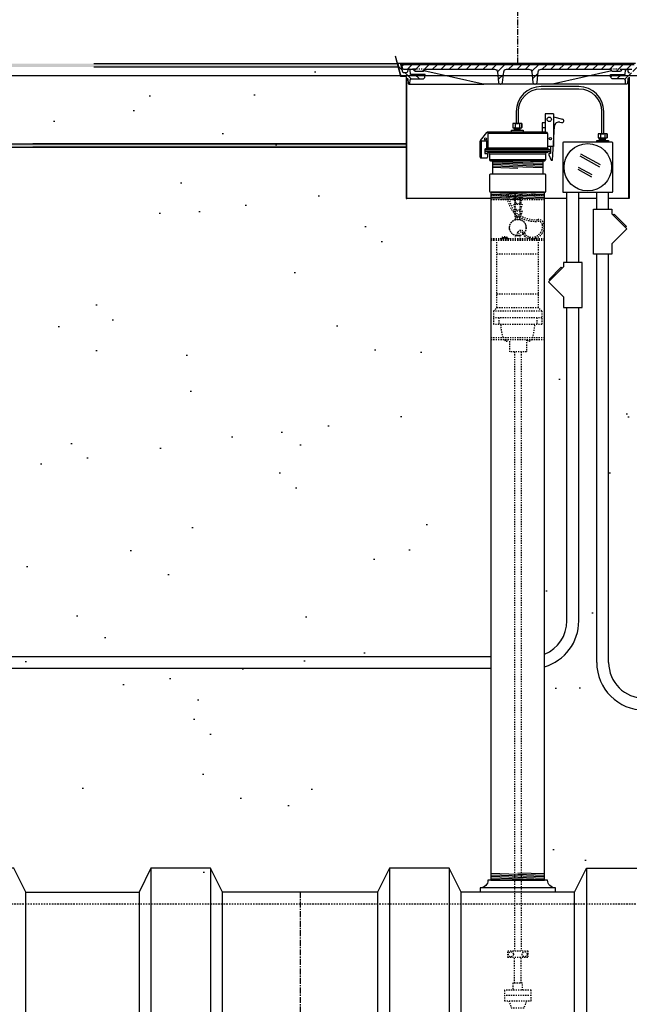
# Model space of a CAD drawing. Extents: x 1081 to 2220, y 0 to 2796.
# Tile 32 of 161: x 1676 to 1727, y 342 to 425. Entities that reach past the tile are written whole.
import ezdxf

# ---------------------------------------------------------------- set-up
doc = ezdxf.new("R2010")
doc.units = 0
doc.header["$MEASUREMENT"] = 0
doc.header["$PDSIZE"] = 1
for name, pattern in [('CENTER1', [0.6625, 0.5, -0.075, 0.0125, -0.075]), ('HIDDEN3', [0.1875, 0.125, -0.0625]), ('HIDDEN5', [0.05, 0.025, -0.025])]:
    doc.linetypes.add(name, pattern=pattern)
doc.layers.get('DEFPOINTS').update_dxf_attribs({"linetype": 'CONTINUOUS'})
for name, color, linetype in [('CENTERLINE', 3, 'CENTER1'), ('CONCRETE-HATCH', 2, 'CONTINUOUS'), ('CONDUIT', 2, 'CONTINUOUS'), ('DIM', 3, 'CONTINUOUS'), ('FACE-SEAL-ADAPTOR', 3, 'CONTINUOUS'), ('FREEZE-LINES', 8, 'CONTINUOUS'), ('GALV-4-PIPE', 4, 'CONTINUOUS'), ('J-BOX', 2, 'CONTINUOUS'), ('PEAGRAVEL-HATCH', 3, 'CONTINUOUS'), ('PROBE', 2, 'CONTINUOUS'), ('TANK-BUNG-OPENING-4', 3, 'CONTINUOUS'), ('TANK-MANHOLE-18', 2, 'CONTINUOUS'), ('TANK-MANHOLE-COVER-18', 2, 'CONTINUOUS'), ('TANK-MANHOLE-COVER-HATCH-18', 7, 'CONTINUOUS'), ('TANK-MANHOLE-HATCH-18', 7, 'CONTINUOUS'), ('TANK-SLAB', 6, 'CONTINUOUS'), ('TANK-UST', 5, 'CONTINUOUS'), ('TANK-UST-RIB', 7, 'CONTINUOUS'), ('TLM-CAP', 3, 'CONTINUOUS')]:
    doc.layers.add(name, color=color, linetype=linetype)
doc.styles.add('SIMPLEX', font='simplex')
doc.dimstyles.new('DIM64', dxfattribs={"dimscale": 64, "dimtxt": 0.09375, "dimasz": 0.09375, "dimexe": 0.0625, "dimexo": 0.0625, "dimgap": 0.046875, "dimtad": 1, "dimdec": 4, "dimzin": 3, "dimdsep": 46, "dimlunit": 4, "dimtxsty": 'SIMPLEX', "dimcen": 0, "dimclrd": 256, "dimclre": 256, "dimclrt": 256, "dimadec": 0, "dimazin": 0, "dimtfac": 1, "dimtdec": 4, "dimtmove": 0, "dimatfit": 3, "dimfxl": 1, "dimfrac": 2, "dimtolj": 1, "dimtzin": 0, "dimarcsym": 0})
pattern_1 = [(45, (16.50624, -564.00736), (-0.35355339, 0.35355339), [])]

# ---------------------------------------------------------------- blocks, each defined once
blk = doc.blocks.new('*D23')
at = {"layer": 'DEFPOINTS', "color": 0, "transparency": 16777216}
for p in [(1389.622, 410.007), (1911.122, 410.007), (1911.122, 136.516)]:
    blk.add_point(p, dxfattribs=at)
at = {"layer": 'DIM', "lineweight": -2, "transparency": 16777216}
for p, q in [((1389.622, 406.007), (1389.622, 132.516)), ((1911.122, 406.007), (1911.122, 132.516)), ((1395.622, 136.516), (1905.122, 136.516))]:
    blk.add_line(p, q, dxfattribs=at)
at = {"layer": 'DIM', "transparency": 16777216}
for points in [[(1395.622, 137.516), (1395.622, 135.516), (1389.622, 136.516)], [(1905.122, 137.516), (1905.122, 135.516), (1911.122, 136.516)]]:
    blk.add_solid(points, dxfattribs=at)
at = {"layer": 'DIM', "transparency": 16777216, "insert": (1650.372, 144.087), "char_height": 6, "attachment_point": 5, "style": 'SIMPLEX'}
blk.add_mtext('\\A1;43\'-5 1/2" (F.V. TANK SLAB)', dxfattribs=at)

msp = doc.modelspace()

# ---------------------------------------------------------------- hatches: boundary and pattern name
at = {"layer": 'CONCRETE-HATCH'}
h = msp.add_hatch(dxfattribs=at)
h.set_pattern_fill('AR-CONC', color=256, scale=2.67, style=0)
h.set_pattern_definition([(50, (1591.976, 414.289), (19.1508, -1.6755), [2.0025, -22.0275]), (355, (1591.976, 414.289), (-3.7047, 20.0835), [1.602, -17.622]), (100.451, (1593.572, 414.149), (15.4462, 18.408), [1.702, -18.7205]), (46.184, (1591.976, 419.629), (28.4953, -4.4194), [3.004, -33.041]), (96.636, (1594.35, 419.26), (24.9555, 26.009), [2.553, -28.081]), (351.184, (1591.976, 419.63), (24.9555, 26.009), [2.403, -26.433]), (21, (1594.646, 418.294), (15.9374, -10.75), [2.0025, -22.0275]), (326, (1594.646, 418.294), (6.4965, 19.3615), [1.602, -17.622]), (71.451, (1595.974, 417.398), (22.434, 8.6116), [1.702, -18.7205]), (37.5, (1591.976, 414.2886), (0.32467, 8.88827), [0, -17.4084, 0, -17.889, 0, -17.68875]), (7.5, (1591.976, 414.289), (7.02396, 10.5308), [0, -10.1994, 0, -17.0079, 0, -6.74175]), (327.5, (1586.022, 414.2886), (14.25306, -0.6022), [0, -6.675, 0, -20.826, 0, -27.6345]), (317.5, (1583.352, 414.289), (15.5711, 2.6728), [0, -8.6775, 0, -13.8306, 0, -19.6245])])
h.paths.add_polyline_path([(1679.00145, 418.79096), (1678.28602, 419.6672), (1678.28602, 421.21902), (1682.2293, 420.72611), (1708.10232, 420.72611), (1708.31025, 419.94932), (1708.69614, 419.94932), (1708.74097, 419.92254), (1708.76748, 419.87263), (1708.76748, 414.28861), (1677.49351, 414.28861), (1677.49351, 415.964), (1679.00145, 415.964)])
at = {"layer": 'PEAGRAVEL-HATCH'}
h = msp.add_hatch(dxfattribs=at)
h.set_pattern_fill('AR-SAND', color=256, scale=7.5, style=0)
h.set_pattern_definition([(37.5, (-80.923, -562.65), (-0.47245, 14.45118), [0, -11.4, 0, -12.75, 0, -12.1875]), (7.5, (-80.923, -562.65), (13.27333, 21.1661), [0, -6.15, 0, -10.275, 0, -3.9375]), (327.5, (-90.148, -562.65), (23.356064, 0.04244), [0, -3.75, 0, -13.5, 0, -17.625]), (317.5, (-90.148, -562.65), (22.54595, 6.58257), [0, -1.875, 0, -8.85, 0, -10.125])])
h.paths.add_polyline_path([(1683.66686, 407.59823), (1684.03582, 408.23015), (1685.05318, 408.73842), (1686.40961, 409.14501), (1687.05387, 412.03764), (1687.05387, 415.50349), (1703.69071, 415.50349), (1703.69071, 414.23971), (1703.70523, 411.19237), (1703.75378, 411.19237), (1710.79505, 411.19237), (1710.79505, 372.75456), (1683.66686, 372.75456)])
edge = h.paths.add_edge_path()
edge.add_line((1650.92654, 403.66087), (1650.08623, 406.02465))
edge.add_line((1650.08623, 406.02465), (1651.03581, 407.65102))
edge.add_line((1651.03581, 407.65102), (1652.05317, 408.15928))
edge.add_line((1652.05317, 408.15928), (1653.4096, 408.56588))
edge.add_line((1653.4096, 408.56588), (1654.05386, 411.4585))
edge.add_line((1654.05386, 411.4585), (1656.0681, 414.28861))
edge.add_line((1656.0681, 414.28861), (1673.03625, 415.50349))
edge.add_line((1673.03625, 415.50349), (1673.03625, 412.02272))
edge.add_line((1673.03625, 412.02272), (1674.06566, 408.43348))
edge.add_line((1674.06566, 408.43348), (1674.87956, 406.63767))
edge.add_line((1674.87956, 406.63767), (1677.42945, 404.26909))
edge.add_line((1677.42945, 404.26909), (1677.42945, 404.06601))
edge.add_line((1677.42945, 404.06601), (1677.24195, 404.03476))
edge.add_line((1677.24195, 404.03476), (1677.24195, 403.52131))
edge.add_line((1677.24195, 403.52131), (1677.42945, 403.49006))
edge.add_line((1677.42945, 403.49006), (1677.42945, 402.38406))
edge.add_arc((1677.55445, 402.38406), 0.125, 180, 270)
edge.add_line((1677.55445, 402.25906), (1682.525, 402.25906))
edge.add_arc((1682.525, 402.38406), 0.125, 270, 360)
edge.add_line((1682.65, 402.38406), (1682.65, 403.49006))
edge.add_line((1682.65, 403.49006), (1682.8375, 403.52131))
edge.add_line((1682.8375, 403.52131), (1682.8375, 404.03476))
edge.add_line((1682.8375, 404.03476), (1682.65, 404.06601))
edge.add_line((1682.65, 404.06601), (1682.65, 404.36891))
edge.add_line((1682.65, 404.36891), (1683.08624, 406.60379))
edge.add_line((1683.08624, 406.60379), (1683.66686, 407.59823))
edge.add_line((1683.66686, 407.59823), (1683.66686, 353.01205))
edge.add_line((1683.66686, 353.01205), (1683.33063, 353.01205))
edge.add_line((1683.33063, 353.01205), (1683.33063, 353.36285))
edge.add_arc((1683.33063, 354.01205), 0.6492, 180, 270, ccw=False)
edge.add_line((1682.68142, 354.01205), (1680.04959, 354.01205))
edge.add_line((1680.04959, 354.01205), (1682.39345, 354.091))
edge.add_line((1682.39345, 354.091), (1682.39345, 354.34114))
edge.add_line((1682.39345, 354.34114), (1677.69666, 354.18294))
edge.add_line((1677.69666, 354.18294), (1677.69666, 354.01205))
edge.add_line((1677.69666, 354.01205), (1677.43142, 354.01205))
edge.add_arc((1676.78222, 354.01205), 0.6492, 270, 360, ccw=False)
edge.add_line((1676.78222, 353.36285), (1676.78222, 353.01205))
edge.add_line((1676.78222, 353.01205), (1675.29505, 353.01205))
edge.add_line((1675.29505, 353.01205), (1674.29505, 355.01205))
edge.add_line((1674.29505, 355.01205), (1669.29505, 355.01205))
edge.add_line((1669.29505, 355.01205), (1668.29505, 353.01205))
edge.add_line((1668.29505, 353.01205), (1658.79505, 353.01205))
edge.add_line((1658.79505, 353.01205), (1657.79505, 355.01205))
edge.add_line((1657.79505, 355.01205), (1652.79505, 355.01205))
edge.add_line((1652.79505, 355.01205), (1651.79505, 353.01205))
edge.add_line((1651.79505, 353.01205), (1650.31898, 353.01205))
edge.add_line((1650.31898, 353.01205), (1650.31898, 353.36285))
edge.add_arc((1650.31898, 354.01205), 0.6492, 180, 270, ccw=False)
edge.add_line((1649.66978, 354.01205), (1649.24127, 354.01205))
edge.add_line((1649.24127, 354.01205), (1649.28314, 354.52262))
edge.add_arc((1649.40449, 354.55261), 0.125, 50.6218925, 193.8781476, ccw=False)
edge.add_arc((1649.52937, 354.73121), 0.0938, 240.9254097, 360)
edge.add_line((1649.62317, 354.73121), (1649.62317, 355.48111))
edge.add_line((1649.62317, 355.48111), (1649.98441, 360.57491))
edge.add_line((1649.98441, 360.57491), (1650.93131, 360.57509))
edge.add_line((1650.93131, 360.57509), (1650.92654, 403.66087))
edge = h.paths.add_edge_path()
edge.add_line((1683.66686, 371.75456), (1710.79505, 371.75456))
edge.add_line((1710.79505, 371.75456), (1710.79505, 354.01205))
edge.add_line((1710.79505, 354.01205), (1710.54505, 354.01205))
edge.add_arc((1709.89585, 354.01205), 0.6492, 270, 360, ccw=False)
edge.add_line((1709.89585, 353.36285), (1709.89585, 353.01205))
edge.add_line((1709.89585, 353.01205), (1708.29505, 353.01205))
edge.add_line((1708.29505, 353.01205), (1707.29505, 355.01205))
edge.add_line((1707.29505, 355.01205), (1702.29505, 355.01205))
edge.add_line((1702.29505, 355.01205), (1701.29505, 353.01205))
edge.add_line((1701.29505, 353.01205), (1691.79505, 353.01205))
edge.add_line((1691.79505, 353.01205), (1690.79505, 355.01205))
edge.add_line((1690.79505, 355.01205), (1685.79505, 355.01205))
edge.add_line((1685.79505, 355.01205), (1684.79505, 353.01205))
edge.add_line((1684.79505, 353.01205), (1683.66686, 353.01205))
edge.add_line((1683.66686, 353.01205), (1683.66686, 371.75456))
h = msp.add_hatch(dxfattribs=at)
h.set_pattern_fill('AR-SAND', color=256, scale=7.5, style=0)
h.set_pattern_definition([(37.5, (1546.412, 405.976), (-0.47245, 14.4512), [0, -11.4, 0, -12.75, 0, -12.1875]), (7.5, (1546.412, 405.976), (13.2733, 21.1661), [0, -6.15, 0, -10.275, 0, -3.9375]), (327.5, (1537.187, 405.976), (23.3561, 0.04244), [0, -3.75, 0, -13.5, 0, -17.625]), (317.5, (1537.187, 405.976), (22.546, 6.5826), [0, -1.875, 0, -8.85, 0, -10.125])])
h.paths.add_polyline_path([(1727.47273, 414.00736), (1754.33113, 414.00736), (1753.53557, 405.97611), (1726.09027, 405.97611), (1727.27307, 407.1589), (1727.15522, 407.27676), (1727.23379, 407.35533), (1726.21238, 408.37674), (1726.13381, 408.29817), (1726.01595, 408.41602), (1726.01595, 408.79076), (1725.73815, 408.79076), (1725.73815, 409.69624), (1727.42557, 409.69624), (1727.47273, 409.69624)])
h = msp.add_hatch(dxfattribs=at)
h.set_pattern_fill('AR-SAND', color=256, scale=7.5, style=0)
h.set_pattern_definition([(37.5, (1546.572, 351.516), (-0.47245, 14.4512), [0, -11.4, 0, -12.75, 0, -12.1875]), (7.5, (1546.572, 351.516), (13.2733, 21.1661), [0, -6.15, 0, -10.275, 0, -3.9375]), (327.5, (1537.347, 351.516), (23.35606, 0.04244), [0, -3.75, 0, -13.5, 0, -17.625]), (317.5, (1537.347, 351.516), (22.546, 6.5826), [0, -1.875, 0, -8.85, 0, -10.125])])
h.paths.add_polyline_path([(1720.37181, 370.42256, 0.33231803), (1723.23778, 374.25844), (1723.23778, 400.55842), (1723.51558, 400.55842), (1723.51558, 404.33631), (1723.23778, 404.33631), (1723.23778, 409.69624), (1724.73815, 409.69624), (1724.73815, 408.79076), (1724.46035, 408.79076), (1724.46035, 405.01287), (1724.73815, 405.01287), (1724.73815, 370.77884, 0.41421356), (1728.73815, 366.77884), (1751.91192, 366.77884), (1751.91192, 366.38165), (1752.09754, 366.38165), (1752.09754, 366.42769), (1752.65442, 366.42769), (1752.65442, 366.38165), (1753.16506, 366.34595), (1753.16506, 365.93306), (1753.28881, 365.93306), (1753.28881, 365.03587), (1753.90756, 365.03587), (1753.90756, 359.01592, -0.41421356), (1754.15756, 358.76592), (1754.15756, 357.76592), (1753.28835, 357.76592), (1753.05183, 357.76592), (1753.78836, 356.45069), (1753.78836, 356.05233, 0.41421356), (1754.03836, 355.80233), (1754.17181, 355.80233), (1754.17181, 351.51592), (1746.37181, 351.51592), (1745.37181, 353.51592), (1740.37181, 353.51592), (1739.37181, 351.51592), (1729.87181, 351.51592), (1728.87181, 353.51592), (1723.87181, 353.51592), (1722.87181, 351.51592), (1721.27101, 351.51592), (1721.27101, 351.86672, -0.41421356), (1720.62181, 352.51592), (1720.37181, 352.51592)])
h = msp.add_hatch(dxfattribs=at)
h.set_pattern_fill('AR-SAND', color=256, scale=7.5, style=0)
h.set_pattern_definition([(37.5, (1579.457, 397.031), (-0.47245, 14.4512), [0, -11.4, 0, -12.75, 0, -12.1875]), (7.5, (1579.457, 397.031), (13.2733, 21.166), [0, -6.15, 0, -10.275, 0, -3.9375]), (327.5, (1570.232, 397.031), (23.3561, 0.0424), [0, -3.75, 0, -13.5, 0, -17.625]), (317.5, (1570.232, 397.03), (22.546, 6.5826), [0, -1.875, 0, -8.85, 0, -10.125])])
h.paths.add_polyline_path([(1720.37181, 409.69624), (1722.23778, 409.69624), (1722.23778, 404.33631), (1721.95998, 404.33631), (1721.95998, 403.96157), (1721.84213, 403.84371), (1721.76356, 403.92228), (1720.74215, 402.90087), (1720.82072, 402.8223), (1720.70286, 402.70445), (1721.95998, 401.44733), (1721.95998, 400.55842), (1722.23778, 400.55842), (1722.23778, 374.25844, -0.30472654), (1720.37181, 371.48103)])
h = msp.add_hatch(dxfattribs=at)
h.set_pattern_fill('AR-SAND', color=256, scale=7.5, style=0)
h.set_pattern_definition([(37.5, (1541.129, 401.873), (-0.47245, 14.4512), [0, -11.4, 0, -12.75, 0, -12.1875]), (7.5, (1541.13, 401.873), (13.2733, 21.1661), [0, -6.15, 0, -10.275, 0, -3.9375]), (327.5, (1531.904, 401.873), (23.35606, 0.04244), [0, -3.75, 0, -13.5, 0, -17.625]), (317.5, (1531.904, 401.873), (22.546, 6.5826), [0, -1.875, 0, -8.85, 0, -10.125])])
h.paths.add_polyline_path([(1725.73815, 405.01287), (1726.01595, 405.01287), (1726.01595, 405.90179), (1726.09027, 405.97611), (1753.53557, 405.97611), (1753.72405, 405.97611), (1759.61431, 405.97611), (1759.61286, 401.87276), (1725.73815, 401.87276)])
h = msp.add_hatch(dxfattribs=at)
h.set_pattern_fill('AR-SAND', color=256, scale=7.5, style=0)
h.set_pattern_definition([(37.5, (1541.131, 381.764), (-0.47245, 14.4512), [0, -11.4, 0, -12.75, 0, -12.1875]), (7.5, (1541.13, 381.764), (13.2733, 21.1661), [0, -6.15, 0, -10.275, 0, -3.9375]), (327.5, (1531.906, 381.764), (23.35606, 0.04244), [0, -3.75, 0, -13.5, 0, -17.625]), (317.5, (1531.906, 381.764), (22.546, 6.5826), [0, -1.875, 0, -8.85, 0, -10.125])])
h.paths.add_polyline_path([(1725.73815, 401.87276), (1759.61286, 401.87276), (1759.61121, 397.18922, 0.00822165), (1755.40145, 395.34672, 0.33671624), (1754.15756, 393.70905), (1754.15756, 381.7636), (1725.73815, 381.7636)])
h = msp.add_hatch(dxfattribs=at)
h.set_pattern_fill('AR-SAND', color=256, scale=7.5, style=0)
h.set_pattern_definition([(37.5, (1546.586, 367.779), (-0.47245, 14.4512), [0, -11.4, 0, -12.75, 0, -12.1875]), (7.5, (1546.586, 367.779), (13.2733, 21.1661), [0, -6.15, 0, -10.275, 0, -3.9375]), (327.5, (1537.361, 367.779), (23.3561, 0.04244), [0, -3.75, 0, -13.5, 0, -17.625]), (317.5, (1537.361, 367.779), (22.546, 6.5826), [0, -1.875, 0, -8.85, 0, -10.125])])
edge = h.paths.add_edge_path()
edge.add_line((1725.73815, 381.7636), (1753.03758, 381.7636))
edge.add_line((1753.03758, 381.7636), (1753.77411, 380.44837))
edge.add_line((1753.77411, 380.44837), (1753.77411, 380.05001))
edge.add_arc((1754.02411, 380.05001), 0.25, 540, 630)
edge.add_line((1754.02411, 379.80001), (1754.15756, 379.80001))
edge.add_line((1754.15756, 379.80001), (1754.15756, 378.2636))
edge.add_arc((1753.90756, 378.2636), 0.25, 270, 360, ccw=False)
edge.add_line((1753.90756, 378.0136), (1753.90756, 375.00775))
edge.add_line((1753.90756, 375.00775), (1753.28881, 375.00775))
edge.add_line((1753.28881, 375.00775), (1753.28881, 374.11056))
edge.add_line((1753.28881, 374.11056), (1753.16506, 374.11056))
edge.add_line((1753.16506, 374.11056), (1753.16506, 373.69767))
edge.add_line((1753.16506, 373.69767), (1752.65442, 373.66197))
edge.add_line((1752.65442, 373.66197), (1752.65442, 373.60009))
edge.add_line((1752.65442, 373.60009), (1752.59254, 373.60009))
edge.add_line((1752.59254, 373.60009), (1752.59254, 373.13978))
edge.add_line((1752.59254, 373.13978), (1752.09754, 373.13978))
edge.add_line((1752.09754, 373.13978), (1752.09754, 373.60009))
edge.add_line((1752.09754, 373.60009), (1752.03567, 373.60009))
edge.add_line((1752.03567, 373.60009), (1752.03567, 373.66197))
edge.add_line((1752.03567, 373.66197), (1751.91192, 373.66197))
edge.add_line((1751.91192, 373.66197), (1751.91192, 373.13978))
edge.add_line((1751.91192, 373.13978), (1740.48085, 373.13978))
edge.add_ellipse((1740.5212, 372.95228), major_axis=(0, 0.1875), ratio=0.47920074, start_angle=0, end_angle=180)
edge.add_ellipse((1740.5212, 372.57728), major_axis=(0, -0.1875), ratio=0.47920074, start_angle=180, end_angle=360)
edge.add_line((1740.5212, 372.38978), (1751.91192, 372.38978))
edge.add_line((1751.91192, 372.38978), (1751.91192, 371.86759))
edge.add_line((1751.91192, 371.86759), (1752.03567, 371.86759))
edge.add_line((1752.03567, 371.86759), (1752.03567, 371.92947))
edge.add_line((1752.03567, 371.92947), (1752.09754, 371.92947))
edge.add_line((1752.09754, 371.92947), (1752.09754, 371.91363))
edge.add_line((1752.09754, 371.91363), (1752.65442, 371.91363))
edge.add_line((1752.65442, 371.91363), (1752.65442, 371.86759))
edge.add_line((1752.65442, 371.86759), (1753.16506, 371.83188))
edge.add_line((1753.16506, 371.83188), (1753.16506, 371.419))
edge.add_line((1753.16506, 371.419), (1753.28881, 371.419))
edge.add_line((1753.28881, 371.419), (1753.28881, 370.52181))
edge.add_line((1753.28881, 370.52181), (1753.90756, 370.52181))
edge.add_line((1753.90756, 370.52181), (1753.90756, 369.52181))
edge.add_line((1753.90756, 369.52181), (1753.28881, 369.52181))
edge.add_line((1753.28881, 369.52181), (1753.28881, 368.62462))
edge.add_line((1753.28881, 368.62462), (1753.16506, 368.62462))
edge.add_line((1753.16506, 368.62462), (1753.16506, 368.21174))
edge.add_line((1753.16506, 368.21174), (1752.65442, 368.17603))
edge.add_line((1752.65442, 368.17603), (1752.65442, 368.11415))
edge.add_line((1752.65442, 368.11415), (1752.59254, 368.11415))
edge.add_line((1752.59254, 368.11415), (1752.59254, 367.77884))
edge.add_line((1752.59254, 367.77884), (1752.09754, 367.77884))
edge.add_line((1752.09754, 367.77884), (1752.09754, 368.11415))
edge.add_line((1752.09754, 368.11415), (1752.03567, 368.11415))
edge.add_line((1752.03567, 368.11415), (1752.03567, 368.17603))
edge.add_line((1752.03567, 368.17603), (1751.91192, 368.17603))
edge.add_line((1751.91192, 368.17603), (1751.91192, 367.77884))
edge.add_line((1751.91192, 367.77884), (1728.73815, 367.77884))
edge.add_arc((1728.73815, 370.77884), 3, 180, 270, ccw=False)
edge.add_line((1725.73815, 370.77884), (1725.73815, 381.7636))
h.paths.add_polyline_path([(1752.04804, 373.61593), (1752.64204, 373.61593), (1752.64204, 373.86343), (1752.59155, 373.86343, -0.35188447), (1752.57705, 373.87508, 0.80321759), (1752.11304, 373.87508, -0.57507133), (1752.09151, 373.86109, 0.53001081), (1752.04804, 373.83218)], flags=16)
h.paths.add_polyline_path([(1752.448, 373.82383, 1), (1752.24208, 373.82383, 1)], flags=0)
h.paths.add_polyline_path([(1752.11304, 368.38914, -0.57507133), (1752.09151, 368.37515, 0.53001081), (1752.04804, 368.34624), (1752.04804, 368.12999), (1752.64204, 368.12999), (1752.64204, 368.37749), (1752.59155, 368.37749, -0.35188447), (1752.57705, 368.38914, 0.80321759)], flags=16)
h.paths.add_polyline_path([(1752.448, 368.33789, 1), (1752.24208, 368.33789, 1)], flags=0)
at = {"layer": 'TANK-MANHOLE-COVER-HATCH-18', "linetype": 'Continuous'}
h = msp.add_hatch(dxfattribs=at)
h.set_pattern_fill('LINE', color=256, scale=4, angle=45, style=0)
h.set_pattern_definition(pattern_1)
h.paths.add_polyline_path([(1727.8812, 420.91443), (1727.87566, 420.85062), (1727.78374, 420.59877, -0.31505809), (1727.69567, 420.53716), (1726.94358, 420.53716, 0.20068244), (1726.87683, 420.50925), (1726.77729, 420.40834, -0.20068244), (1726.71055, 420.38042), (1726.37074, 420.38042), (1726.03094, 420.38042, -0.20067998), (1725.9642, 420.40834), (1725.86465, 420.50925, 0.20067998), (1725.79791, 420.53716), (1720.07924, 420.53716, 0.38336671), (1719.83065, 420.31372), (1719.73517, 419.42017, -0.38336671), (1719.5798, 419.28052), (1719.55298, 419.28052, -0.38336671), (1719.39761, 419.42017), (1719.30217, 420.31337, 0.38376912), (1719.05319, 420.53716), (1717.19043, 420.53716, 0.38581775), (1716.93988, 420.31159), (1716.84607, 419.42042, -0.38381878), (1716.69068, 419.28052), (1716.66241, 419.28052, -0.38381878), (1716.50702, 419.42042), (1716.41303, 420.31333, 0.38381878), (1716.1644, 420.53716), (1710.44433, 420.53716, 0.20067998), (1710.37759, 420.50925), (1710.27804, 420.40834, -0.20067998), (1710.2113, 420.38042), (1709.8715, 420.38042), (1709.53169, 420.38042, -0.20068244), (1709.46495, 420.40834), (1709.36541, 420.50925, 0.20068244), (1709.29867, 420.53716), (1708.54796, 420.53716, -0.31505687), (1708.45989, 420.59877), (1708.36797, 420.85062), (1708.36242, 420.91443), (1718.12112, 420.91443)])
at = {"layer": 'TANK-MANHOLE-HATCH-18', "linetype": 'Continuous'}
h = msp.add_hatch(dxfattribs=at)
h.set_pattern_fill('LINE', color=256, scale=4, angle=135, style=0)
h.set_pattern_definition([(135, (16.50624, -564.00736), (-0.35355339, -0.35355339), [])])
h.paths.add_polyline_path([(1708.89168, 420.35585), (1708.89783, 420.47781, -0.39953151), (1708.96025, 420.53716), (1709.03927, 420.53716, -0.39923087), (1709.10168, 420.47787), (1709.12112, 420.10025), (1710.34724, 420.10025), (1710.33612, 419.90008, -0.39805028), (1710.14891, 419.72298), (1709.22103, 419.72298, 0.39889443), (1709.0962, 419.60455), (1709.08226, 419.33974, -0.46914088), (1709.00521, 419.28226, -0.45806569), (1708.92832, 419.33747), (1708.89366, 419.72568, 0.38836603), (1708.83141, 419.78262), (1708.77853, 419.78262), (1708.77301, 419.88201, 0.40020821), (1708.67866, 419.97125), (1708.39823, 419.97125, -0.34818324), (1708.27646, 420.06802), (1708.05862, 421.00736), (1708.24171, 421.00736, -0.34699278), (1708.33208, 420.93605), (1708.48166, 420.29476, 0.34858266), (1708.57296, 420.22231), (1708.75123, 420.22231, 0.39953151)])
h = msp.add_hatch(dxfattribs=at)
h.set_pattern_fill('LINE', color=256, scale=4, angle=45, style=0)
h.set_pattern_definition(pattern_1)
h.paths.add_polyline_path([(1727.34997, 419.72568), (1727.31531, 419.33747, -0.45806569), (1727.23842, 419.28226, -0.46914088), (1727.16137, 419.33974), (1727.14743, 419.60455, 0.39889443), (1727.0226, 419.72298), (1726.09472, 419.72298, -0.39805028), (1725.90751, 419.90008), (1725.89639, 420.10025), (1727.12251, 420.10025), (1727.14194, 420.47787, -0.39923087), (1727.20436, 420.53716), (1727.28338, 420.53716, -0.39953151), (1727.3458, 420.47781), (1727.35195, 420.35585, 0.39953151), (1727.4924, 420.22231), (1727.67067, 420.22231, 0.34858266), (1727.76197, 420.29476), (1727.91154, 420.93605, -0.34699278), (1728.00192, 421.00736), (1728.18501, 421.00736), (1727.96717, 420.06802, -0.34818324), (1727.8454, 419.97125), (1727.56497, 419.97125, 0.40020821), (1727.47062, 419.88201), (1727.4651, 419.78262), (1727.41222, 419.78262, 0.38836603)])
at = {"layer": 'TANK-SLAB'}
for points in [[(1671.46816, 420.72611), (1671.46816, 421.00736), (1708.06486, 421.00736), (1708.13009, 420.72611)], [(1672.13063, 414.28861), (1708.782, 414.28861), (1708.782, 414.00736), (1672.13063, 414.00736)]]:
    msp.add_hatch(color=256, dxfattribs=at).paths.add_polyline_path(points)

# ---------------------------------------------------------------- linework, layer by layer
at = {"layer": 'CENTERLINE'}
for p, q in [((1718.12806, 421.00736), (1718.12806, 465.14738)), ((1699.87181, 351.51592), (1699.87181, 229.51592))]:
    msp.add_line(p, q, dxfattribs=at)
at = {"layer": 'CONDUIT'}
for p, q in [((1722.23778, 404.33631), (1722.23778, 410.21767)), ((1723.23778, 404.33631), (1723.23778, 410.21767)), ((1724.73815, 408.79076), (1724.73815, 410.21767)), ((1725.73815, 408.79076), (1725.73815, 410.21767)), ((1724.73815, 370.77884), (1724.73815, 405.01287)), ((1725.73815, 370.77884), (1725.73815, 405.01287)), ((1722.23778, 374.25844), (1722.23778, 400.55842)), ((1723.23778, 374.25844), (1723.23778, 400.55842)), ((1715.87181, 371.25844), (1667.47716, 371.25844)), ((1715.87181, 370.25844), (1667.4774, 370.25844))]:
    msp.add_line(p, q, dxfattribs=at)
for points in [[(1726.01595, 408.41602), (1727.27307, 407.1589), (1726.01595, 405.90179), (1726.01595, 405.01287), (1724.46035, 405.01287), (1724.46035, 408.79076), (1726.01595, 408.79076)], [(1721.95998, 403.96157), (1720.70286, 402.70445), (1721.95998, 401.44733), (1721.95998, 400.55842), (1723.51558, 400.55842), (1723.51558, 404.33631), (1721.95998, 404.33631)]]:
    msp.add_lwpolyline(points, close=True, dxfattribs=at)
for points in [[(1726.13381, 408.29817), (1726.21238, 408.37674), (1727.23379, 407.35533), (1727.15522, 407.27676)], [(1721.84213, 403.84371), (1721.76356, 403.92228), (1720.74215, 402.90087), (1720.82072, 402.8223)]]:
    msp.add_lwpolyline(points, dxfattribs=at)
for centre, radius, start, end in [((1719.23778, 374.25844), 4, 286.4696901, 0), ((1719.23778, 374.25844), 3, 292.2105199, 0), ((1728.73815, 370.77884), 4, 180, 270), ((1728.73815, 370.77884), 3, 180, 270)]:
    msp.add_arc(centre, radius, start, end, dxfattribs=at)
at = {"layer": 'DEFPOINTS'}
for points in [[(1707.84491, 421.66444), (1708.304, 419.94932), (1708.68989, 419.94932), (1708.73473, 419.92254), (1708.76123, 419.87263), (1708.76123, 412.74358)], [(1707.84491, 421.66444), (1708.304, 419.94932), (1708.68989, 419.94932), (1708.73473, 419.92254), (1708.76123, 419.87263), (1708.76123, 412.74358)], [(1707.85115, 421.66444), (1708.31025, 419.94932), (1708.69614, 419.94932), (1708.74097, 419.92254), (1708.76748, 419.87263), (1708.76748, 412.74358)]]:
    msp.add_lwpolyline(points, dxfattribs=at)
at = {"layer": 'FACE-SEAL-ADAPTOR'}
for p, q in [((1715.99681, 412.86156), (1715.99681, 411.73593)), ((1720.24681, 411.73593), (1720.24681, 412.86156))]:
    msp.add_line(p, q, dxfattribs=at)
at = {"layer": 'FACE-SEAL-ADAPTOR', "color": 7}
for p, q in [((1715.99681, 412.80807), (1720.24681, 412.66492)), ((1715.99681, 412.683), (1720.24681, 412.53984)), ((1715.99681, 412.55793), (1720.24681, 412.41477)), ((1715.99681, 412.43286), (1720.24681, 412.2897)), ((1715.99681, 412.30779), (1718.12181, 412.23621)), ((1718.12181, 412.86156), (1720.24681, 412.78999))]:
    msp.add_line(p, q, dxfattribs=at)
at = {"layer": 'FACE-SEAL-ADAPTOR'}
msp.add_lwpolyline([(1720.42042, 410.23593, 0.41421356), (1720.48292, 410.29843), (1720.48292, 411.67343, 0.41421356), (1720.42042, 411.73593), (1715.8232, 411.73593, 0.41421356), (1715.7607, 411.67343), (1715.7607, 410.29843, 0.41421356), (1715.8232, 410.23593)], format="xyb", close=True, dxfattribs=at)
at = {"layer": 'FREEZE-LINES', "linetype": 'Continuous'}
msp.add_line((1080.74363, 420.00736), (2124.74363, 420.00736), dxfattribs=at)
at = {"layer": 'GALV-4-PIPE', "color": 7}
for p, q in [((1715.87181, 410.18664), (1720.37181, 410.03507)), ((1715.87181, 410.06157), (1720.37181, 409.91)), ((1715.87181, 409.9365), (1720.37181, 409.78493)), ((1715.87181, 409.81143), (1720.37181, 409.65985)), ((1715.87181, 409.68636), (1718.24681, 409.60636)), ((1718.12181, 410.23593), (1720.37181, 410.16014)), ((1715.87181, 353.09617), (1720.37181, 352.94459)), ((1715.87181, 352.9711), (1720.37181, 352.81952)), ((1715.87181, 352.84603), (1720.37181, 352.69445)), ((1715.87181, 352.72096), (1720.37181, 352.56938)), ((1718.12181, 353.14545), (1720.37181, 353.06967)), ((1715.87181, 352.59589), (1718.24681, 352.51589))]:
    msp.add_line(p, q, dxfattribs=at)
at = {"layer": 'GALV-4-PIPE'}
msp.add_lwpolyline([(1715.87181, 352.51592), (1715.87181, 352.51592), (1720.37181, 352.51592), (1720.37181, 352.51592), (1720.37181, 410.23593), (1715.87181, 410.23593)], close=True, dxfattribs=at)
at = {"layer": 'J-BOX', "color": 7}
for p, q in [((1725.00657, 412.32357), (1723.35418, 413.22893)), ((1725.05214, 412.50494), (1723.39975, 413.41029)), ((1724.33993, 411.49492), (1723.18202, 412.12933)), ((1724.35122, 411.67628), (1723.21186, 412.30054))]:
    msp.add_line(p, q, dxfattribs=at)
at = {"layer": 'J-BOX'}
msp.add_lwpolyline([(1726.08234, 410.27322), (1726.08234, 414.35086, 0.41421356), (1726.02678, 414.40641), (1721.94915, 414.40641, 0.41421356), (1721.89359, 414.35086), (1721.89359, 410.27322, 0.41421356), (1721.94915, 410.21767), (1726.02678, 410.21767, 0.41421356)], format="xyb", close=True, dxfattribs=at)
msp.add_circle((1723.98797, 412.31204), 1.98948, dxfattribs=at)
at = {"layer": 'PROBE'}
for p, q in [((1717.83563, 415.42031), (1717.83563, 415.63153)), ((1717.99135, 415.98172), (1717.99135, 415.98172)), ((1717.99135, 415.98172), (1717.99135, 415.98172)), ((1718.32448, 415.42031), (1718.32448, 415.63153)), ((1724.98364, 414.56392), (1724.98364, 414.77513)), ((1725.13936, 415.12532), (1725.13936, 415.12532)), ((1725.13936, 415.12532), (1725.13936, 415.12532)), ((1725.47248, 414.56392), (1725.47248, 414.77513))]:
    msp.add_line(p, q, dxfattribs=at)
at = {"layer": 'PROBE', "color": 7}
for p, q in [((1717.83563, 415.52592), (1718.32448, 415.52592)), ((1724.98364, 414.66952), (1725.47248, 414.66952))]:
    msp.add_line(p, q, dxfattribs=at)
at = {"layer": 'PROBE', "color": 1, "linetype": 'HIDDEN5'}
for p, q in [((1720.37181, 409.94064), (1715.87181, 409.94064)), ((1717.76522, 410.23573), (1717.91182, 409.64333)), ((1717.76522, 409.77073), (1717.91182, 409.17834)), ((1717.83348, 409.78762), (1717.96686, 409.24865)), ((1717.83761, 410.23593), (1717.96686, 409.71365)), ((1718.3318, 409.64333), (1717.91182, 409.64333)), ((1717.92526, 407.92763), (1717.92526, 410.09588)), ((1718.27677, 409.71365), (1717.96686, 409.71365)), ((1718.40602, 410.23593), (1718.27677, 409.71365)), ((1718.41015, 409.78762), (1718.27677, 409.24865)), ((1718.31836, 407.92763), (1718.31836, 410.09588)), ((1718.47841, 410.23573), (1718.3318, 409.64333)), ((1718.47841, 409.77073), (1718.3318, 409.17834)), ((1720.37181, 409.59158), (1715.87181, 409.59158)), ((1717.76522, 409.2293), (1717.91182, 408.6369)), ((1717.83348, 409.24619), (1717.96686, 408.70721)), ((1718.3318, 409.17834), (1717.91182, 409.17834)), ((1718.27677, 409.24865), (1717.96686, 409.24865)), ((1718.41015, 409.24619), (1718.27677, 408.70721)), ((1718.47841, 409.2293), (1718.3318, 408.6369)), ((1717.76522, 408.64964), (1717.91182, 408.05725)), ((1717.83348, 408.66653), (1717.96686, 408.12756)), ((1718.3318, 408.6369), (1717.91182, 408.6369)), ((1718.3318, 408.05725), (1717.91182, 408.05725)), ((1718.27677, 408.70721), (1717.96686, 408.70721)), ((1718.27677, 408.12756), (1717.96686, 408.12756)), ((1718.41015, 408.66653), (1718.27677, 408.12756)), ((1718.47841, 408.64964), (1718.3318, 408.05725)), ((1718.31836, 406.54941), (1717.92526, 406.54941)), ((1717.92526, 406.29843), (1717.92526, 406.54941)), ((1718.31836, 406.29843), (1718.31836, 406.54941)), ((1719.0781, 406.48318), (1719.0781, 406.29843)), ((1719.62017, 406.49883), (1719.62017, 406.29843)), ((1720.37181, 406.29843), (1715.87181, 406.29843)), ((1720.37181, 406.22811), (1715.87181, 406.22811)), ((1720.37181, 406.1578), (1715.87181, 406.1578)), ((1716.3743, 400.5328), (1716.3743, 406.1578)), ((1719.86933, 400.5328), (1719.86933, 406.1578)), ((1719.86933, 405.0328), (1716.3743, 405.0328)), ((1719.86933, 401.6578), (1716.3743, 401.6578)), ((1716.09305, 400.25155), (1716.3743, 400.5328)), ((1719.86933, 400.5328), (1716.3743, 400.5328)), ((1720.15058, 400.25155), (1719.86933, 400.5328)), ((1716.09305, 400.25155), (1716.09305, 399.12655)), ((1720.15058, 400.25155), (1716.09305, 400.25155)), ((1720.15058, 400.25155), (1720.15058, 399.12655)), ((1720.15058, 399.68905), (1716.09305, 399.68905)), ((1720.15058, 399.12655), (1716.09305, 399.12655)), ((1716.52378, 399.68905), (1716.52378, 399.12655)), ((1719.71985, 399.68905), (1719.71985, 399.12655)), ((1720.37181, 398.00155), (1715.87181, 398.00155)), ((1720.37181, 397.84849), (1715.87181, 397.84849)), ((1717.46704, 396.82573), (1717.46704, 397.84849)), ((1718.84552, 397.84849), (1718.84552, 396.82573)), ((1718.84552, 396.82573), (1717.46704, 396.82573)), ((1717.84056, 343.87874), (1717.84056, 346.01902)), ((1718.40306, 343.87874), (1718.40306, 346.01902)), ((1719.24681, 342.84252), (1716.99681, 342.84252))]:
    msp.add_line(p, q, dxfattribs=at)
at = {"layer": 'PROBE'}
msp.add_lwpolyline([(1718.1738, 415.98172), (1718.1738, 416.99003, -0.41421356), (1720.08005, 418.89628), (1723.23311, 418.89628, -0.41421356), (1725.13936, 416.99003), (1725.13936, 415.12532), (1725.32686, 415.12532), (1725.32686, 416.99003, 0.41421356), (1723.23311, 419.08378), (1720.08005, 419.08378, 0.41421356), (1717.9863, 416.99003), (1717.9863, 415.98172)], format="xyb", close=True, dxfattribs=at)
for points in [[(1717.59331, 415.26281), (1717.59331, 415.42031), (1718.57689, 415.42031), (1718.57689, 415.26281)], [(1724.74131, 414.40641), (1724.74131, 414.56392), (1725.7249, 414.56392), (1725.7249, 414.40641)]]:
    msp.add_lwpolyline(points, dxfattribs=at)
at = {"layer": 'PROBE', "color": 7}
for points in [[(1717.73614, 415.98172, 0.41421356), (1717.70489, 415.95047), (1717.70489, 415.66278, 0.41421356), (1717.73614, 415.63153)], [(1717.86374, 415.98172, -0.41421356), (1717.89499, 415.95047), (1717.89499, 415.66278, -0.41421356), (1717.86374, 415.63153)], [(1717.92624, 415.98172, 0.41421356), (1717.89499, 415.95047), (1717.89499, 415.66278, 0.41421356), (1717.92624, 415.63153)], [(1718.24396, 415.98172, -0.41421356), (1718.27521, 415.95047), (1718.27521, 415.66278, -0.41421356), (1718.24396, 415.63153)], [(1718.30646, 415.98172, 0.41421356), (1718.27521, 415.95047), (1718.27521, 415.66278, 0.41421356), (1718.30646, 415.63153)], [(1718.43406, 415.98172, -0.41421356), (1718.46531, 415.95047), (1718.46531, 415.66278, -0.41421356), (1718.43406, 415.63153)], [(1724.88414, 415.12532, 0.41421356), (1724.85289, 415.09407), (1724.85289, 414.80638, 0.41421356), (1724.88414, 414.77513)], [(1725.01175, 415.12532, -0.41421356), (1725.043, 415.09407), (1725.043, 414.80638, -0.41421356), (1725.01175, 414.77513)], [(1725.07425, 415.12532, 0.41421356), (1725.043, 415.09407), (1725.043, 414.80638, 0.41421356), (1725.07425, 414.77513)], [(1725.39196, 415.12532, -0.41421356), (1725.42321, 415.09407), (1725.42321, 414.80638, -0.41421356), (1725.39196, 414.77513)], [(1725.45446, 415.12532, 0.41421356), (1725.42321, 415.09407), (1725.42321, 414.80638, 0.41421356), (1725.45446, 414.77513)], [(1725.58207, 415.12532, -0.41421356), (1725.61332, 415.09407), (1725.61332, 414.80638, -0.41421356), (1725.58207, 414.77513)]]:
    msp.add_lwpolyline(points, format="xyb", dxfattribs=at)
at = {"layer": 'PROBE'}
for points in [[(1718.46531, 415.98172), (1717.70489, 415.98172), (1717.70489, 415.63153), (1718.46531, 415.63153)], [(1725.61332, 415.12532), (1724.85289, 415.12532), (1724.85289, 414.77513), (1725.61332, 414.77513)]]:
    msp.add_lwpolyline(points, close=True, dxfattribs=at)
at = {"layer": 'PROBE', "color": 1, "linetype": 'HIDDEN5', "flags": 128}
for points in [[(1717.84056, 396.82573), (1717.84056, 391.87131), (1717.84056, 362.21058), (1717.84056, 346.58152)], [(1718.40306, 396.82573), (1718.40306, 391.15849), (1718.40306, 361.49777), (1718.40306, 346.58152)], [(1718.52507, 343.28025), (1718.52507, 343.87874), (1717.71856, 343.87874), (1717.71856, 343.28025)], [(1717.37632, 342.40479), (1717.57753, 341.8063), (1718.66609, 341.8063), (1718.86731, 342.40479)]]:
    msp.add_lwpolyline(points, dxfattribs=at)
at = {"layer": 'PROBE', "color": 1, "linetype": 'HIDDEN5'}
for points in [[(1718.96556, 346.58152), (1718.96556, 346.01902), (1717.27806, 346.01902), (1717.27806, 346.58152)], [(1719.24681, 343.28025), (1716.99681, 343.28025), (1716.99681, 342.40479), (1719.24681, 342.40479)]]:
    msp.add_lwpolyline(points, close=True, dxfattribs=at)
for centre, radius in [((1718.12181, 407.25253), 0.70313), ((1718.12181, 407.25253), 0.68766), ((1717.54311, 346.30027), 0.2105), ((1718.70052, 346.30027), 0.2105)]:
    msp.add_circle(centre, radius, dxfattribs=at)
at = {"layer": 'PROBE', "linetype": 'Continuous'}
for centre in [(1718.43406, 415.66278), (1725.58207, 414.80638)]:
    msp.add_arc(centre, 0.03125, 270, 360, dxfattribs=at)
at = {"layer": 'PROBE', "color": 1, "linetype": 'HIDDEN5'}
for centre, radius, start, end in [((1719.91031, 410.22788), 2.72513, 182.7886092, 226.9462838), ((1719.91031, 410.22788), 2.5845, 182.9404697, 226.9462838), ((1719.66658, 410.8272), 3.05642, 238.5653048, 272.3044934), ((1719.66658, 410.8272), 2.91579, 238.5653048, 272.3044934), ((1719.85636, 407.444), 0.47534, 13.3391186, 98.7775146), ((1719.85636, 407.444), 0.33471, 13.3391186, 98.7775146), ((1719.35571, 407.33657), 0.8467, 324.2281317, 12.7021734), ((1719.35571, 407.33657), 0.98732, 324.4647032, 12.7021734), ((1717.03158, 405.97924), 0.49953, 39.8518912, 140.2850402), ((1717.03158, 405.97924), 0.42965, 47.9795125, 132.0204875), ((1717.03158, 405.97924), 0.38014, 57.1049702, 122.8950298), ((1718.67745, 406.56021), 0.64191, 152.2481139, 180.8914594), ((1718.3904, 406.6923), 0.32712, 23.9424171, 147.0883423), ((1718.67745, 406.56021), 0.50128, 152.2481139, 180.8914594), ((1718.3904, 406.6923), 0.1865, 23.9424171, 147.0883423), ((1719.19053, 406.96047), 0.65844, 196.9974124, 218.9213125), ((1719.32491, 407.29804), 0.99122, 229.2787537, 327.3132099), ((1719.19053, 406.96047), 0.51782, 196.9974124, 217.540495), ((1719.32491, 407.29804), 0.85059, 229.2787537, 327.548775), ((1721.21646, 399.32237), 4.52778, 182.5139258, 196.977501), ((1715.02717, 399.32237), 4.52778, 343.022499, 357.4860742), ((1717.16839, 397.89422), 0.16284, 195.9919833, 340.913534), ((1719.07524, 397.89422), 0.16284, 199.086466, 344.0080167)]:
    msp.add_arc(centre, radius, start, end, dxfattribs=at)
at = {"layer": 'TANK-BUNG-OPENING-4', "linetype": 'Continuous'}
msp.add_line((1721.27101, 351.86672), (1714.97261, 351.86672), dxfattribs=at)
msp.add_lwpolyline([(1721.27101, 351.51592), (1721.27101, 351.86672, -0.41421356), (1720.62181, 352.51592), (1715.62181, 352.51592, -0.41421356), (1714.97261, 351.86672), (1714.97261, 351.51592)], format="xyb", dxfattribs=at)
at = {"layer": 'TANK-MANHOLE-18', "color": 7, "linetype": 'Continuous'}
for p, q in [((1727.98944, 421.00736), (1708.24171, 421.00736)), ((1709.00461, 419.28052), (1715.27285, 419.28052)), ((1727.23763, 419.28052), (1720.97015, 419.28052)), ((1715.87181, 409.69624), (1708.83054, 409.69624)), ((1722.23778, 409.69624), (1720.37181, 409.69624)), ((1724.73815, 409.69624), (1723.23778, 409.69624)), ((1727.42557, 409.69624), (1725.73815, 409.69624))]:
    msp.add_line(p, q, dxfattribs=at)
at = {"layer": 'TANK-MANHOLE-18', "color": 5, "linetype": 'Continuous'}
msp.add_line((1709.03929, 420.53716), (1708.96161, 420.53716), dxfattribs=at)
at = {"layer": 'TANK-MANHOLE-18', "linetype": 'Continuous'}
msp.add_lwpolyline([(1708.96025, 420.53716, 0.39953151), (1708.89783, 420.47781), (1708.89168, 420.35585, -0.39953151), (1708.75123, 420.22231), (1708.57296, 420.22231, -0.34858266), (1708.48166, 420.29476), (1708.33232, 420.93502, 0.35017412), (1708.24171, 421.00736), (1708.05862, 421.00736), (1708.27638, 420.06835, 0.3489397), (1708.39823, 419.97125), (1708.67866, 419.97125, -0.39805274), (1708.77297, 419.8827), (1708.77853, 419.78262), (1708.83141, 419.78262, -0.38836603), (1708.89366, 419.72568), (1708.92832, 419.33747, 0.38836603), (1708.99057, 419.28052), (1709.01985, 419.28052, 0.39889443), (1709.08226, 419.33974), (1709.0962, 419.60455, -0.39889443), (1709.22103, 419.72298), (1710.14891, 419.72298, 0.39805028), (1710.33612, 419.90008), (1710.34724, 420.10025), (1709.12112, 420.10025), (1709.10168, 420.47787, 0.39923087), (1709.03927, 420.53716)], format="xyb", close=True, dxfattribs=at)
msp.add_lwpolyline([(1727.47066, 419.8827), (1727.4651, 419.78262), (1727.41222, 419.78262, 0.38836603), (1727.34997, 419.72568), (1727.31531, 419.33747, -0.38836603), (1727.25306, 419.28052), (1727.22378, 419.28052, -0.39889443), (1727.16137, 419.33974), (1727.14743, 419.60455, 0.39889443), (1727.0226, 419.72298), (1726.09472, 419.72298, -0.39805028), (1725.90751, 419.90008), (1725.89639, 420.10025), (1727.12251, 420.10025), (1727.14194, 420.47787, -0.39923087), (1727.20436, 420.53716), (1727.28338, 420.53716, -0.39953151), (1727.3458, 420.47781), (1727.35195, 420.35585, 0.39953151), (1727.4924, 420.22231)], format="xyb", dxfattribs=at)
for points in [[(1708.8243, 419.74933), (1708.77576, 419.74933), (1708.77576, 409.69624), (1708.8243, 409.69624), (1708.8243, 419.78262)], [(1727.41933, 419.74933), (1727.46649, 419.74933), (1727.46649, 409.69624), (1727.41933, 409.69624), (1727.41933, 419.78262)]]:
    msp.add_lwpolyline(points, dxfattribs=at)
at = {"layer": 'TANK-MANHOLE-COVER-18', "linetype": 'Continuous'}
for p, q in [((1709.53723, 420.53716), (1709.29867, 420.53716)), ((1709.72863, 420.53716), (1709.63293, 420.53716)), ((1709.91866, 420.53716), (1709.82295, 420.53716)), ((1710.11006, 420.53716), (1710.01436, 420.53716)), ((1710.20577, 420.53716), (1710.44433, 420.53716)), ((1726.03647, 420.53716), (1725.79791, 420.53716)), ((1726.22788, 420.53716), (1726.13218, 420.53716)), ((1726.4179, 420.53716), (1726.3222, 420.53716)), ((1726.60931, 420.53716), (1726.51361, 420.53716)), ((1726.70502, 420.53716), (1726.94358, 420.53716))]:
    msp.add_line(p, q, dxfattribs=at)
msp.add_lwpolyline([(1718.12112, 420.91443), (1708.36242, 420.91443), (1708.36797, 420.85062), (1708.45989, 420.59877, 0.31505687), (1708.54796, 420.53716), (1709.29867, 420.53716, -0.20068244), (1709.36541, 420.50925), (1709.46495, 420.40834, 0.20068244), (1709.53169, 420.38042), (1709.8715, 420.38042), (1710.2113, 420.38042, 0.20067998), (1710.27804, 420.40834), (1710.37759, 420.50925, -0.20067998), (1710.44433, 420.53716), (1716.1644, 420.53716, -0.38381878), (1716.41303, 420.31333), (1716.50702, 419.42042, 0.38381878), (1716.66241, 419.28052), (1716.69068, 419.28052, 0.38381878), (1716.84607, 419.42042), (1716.94006, 420.31333, -0.38381878), (1717.19043, 420.53716), (1719.05319, 420.53716, -0.38336671), (1719.30213, 420.31372), (1719.39761, 419.42017, 0.38336671), (1719.55298, 419.28052), (1719.5798, 419.28052, 0.38336671), (1719.73517, 419.42017), (1719.83065, 420.31372, -0.38336671), (1720.07924, 420.53716), (1725.79791, 420.53716, -0.20067998), (1725.86465, 420.50925), (1725.9642, 420.40834, 0.20067998), (1726.03094, 420.38042), (1726.37074, 420.38042), (1726.71055, 420.38042, 0.20068244), (1726.77729, 420.40834), (1726.87683, 420.50925, -0.20068244), (1726.94358, 420.53716), (1727.69567, 420.53716, 0.31505809)], format="xyb", dxfattribs=at)
at = {"layer": 'TANK-MANHOLE-COVER-18', "color": 1, "linetype": 'Continuous'}
msp.add_lwpolyline([(1725.99814, 420.3875), (1721.02419, 419.28643, -0.0545173), (1720.97015, 419.28052), (1715.27285, 419.28052, -0.05450917), (1715.21883, 419.28643), (1710.24411, 420.3875)], format="xyb", dxfattribs=at)
at = {"layer": 'TANK-MANHOLE-COVER-18', "linetype": 'Continuous'}
msp.add_lwpolyline([(1727.8812, 420.91443), (1718.12112, 420.91443)], dxfattribs=at)
at = {"layer": 'TANK-SLAB'}
for p, q in [((1672.13088, 414.28913), (1708.76054, 414.28913)), ((1672.13088, 414.00746), (1708.76054, 414.00746)), ((1708.782, 414.28861), (1677.47181, 414.28861)), ((1708.782, 414.00736), (1677.47181, 414.00736))]:
    msp.add_line(p, q, dxfattribs=at)
for points in [[(1682.57438, 421.00736), (1708.06486, 421.00736)], [(1682.57438, 420.72611), (1708.13009, 420.72611)]]:
    msp.add_lwpolyline(points, dxfattribs=at)
at = {"layer": 'TANK-UST'}
for p, q in [((1676.87181, 351.51592), (1686.37181, 351.51592)), ((1706.37181, 351.51592), (1693.37181, 351.51592)), ((1722.87181, 351.51592), (1713.37181, 351.51592))]:
    msp.add_line(p, q, dxfattribs=at)
at = {"layer": 'TANK-UST', "color": 2, "linetype": 'HIDDEN3'}
msp.add_lwpolyline([(1669.3743, 230.51592), (1713.58137, 230.51592), (1715.08137, 231.51592), (1721.08137, 231.51592), (1722.58137, 230.51592), (1763.37181, 230.51592), (1764.87181, 231.51592), (1786.87181, 231.51592), (1788.37181, 230.51592), (1812.39117, 230.51592), (1816.88436, 230.51592, 0.9539575), (1816.88436, 350.51592), (1812.39117, 350.51592), (1587.39117, 350.51592)], format="xyb", dxfattribs=at)
at = {"layer": 'TANK-UST-RIB', "color": 7}
for p, q in [((1687.37181, 353.51592), (1687.37181, 227.51592)), ((1692.37181, 353.51592), (1692.37181, 227.51592)), ((1707.37181, 353.51592), (1707.37181, 227.51592)), ((1712.37181, 353.51592), (1712.37181, 227.51592)), ((1723.87181, 353.51592), (1723.87181, 227.51592))]:
    msp.add_line(p, q, dxfattribs=at)
at = {"layer": 'TANK-UST-RIB', "color": 5}
for points in [[(1670.87181, 227.51592), (1675.87181, 227.51592), (1676.87181, 229.51592), (1676.87181, 351.51592), (1675.87181, 353.51592), (1670.87181, 353.51592), (1669.87181, 351.51592), (1669.87181, 229.51592)], [(1687.37181, 227.51592), (1692.37181, 227.51592), (1693.37181, 229.51592), (1693.37181, 351.51592), (1692.37181, 353.51592), (1687.37181, 353.51592), (1686.37181, 351.51592), (1686.37181, 229.51592)], [(1707.37181, 227.51592), (1712.37181, 227.51592), (1713.37181, 229.51592), (1713.37181, 351.51592), (1712.37181, 353.51592), (1707.37181, 353.51592), (1706.37181, 351.51592), (1706.37181, 229.51592)], [(1728.87181, 227.51592), (1723.87181, 227.51592), (1722.87181, 229.51592), (1722.87181, 351.51592), (1723.87181, 353.51592), (1728.87181, 353.51592), (1729.87181, 351.51592), (1729.87181, 229.51592)]]:
    msp.add_lwpolyline(points, close=True, dxfattribs=at)
at = {"layer": 'TLM-CAP'}
for p, q in [((1721.10448, 416.79906), (1720.41698, 416.79906)), ((1720.41698, 416.79906), (1720.41698, 415.26281)), ((1721.10448, 416.79906), (1721.10448, 414.04906)), ((1721.10448, 416.533), (1721.86668, 416.34956)), ((1720.41698, 416.02781), (1720.16698, 416.02781)), ((1720.16698, 416.02781), (1720.16698, 415.26281)), ((1721.04198, 412.90156), (1721.19722, 415.75177)), ((1721.6594, 416.09597), (1721.79764, 416.0627)), ((1715.00619, 414.56442), (1715.51749, 415.21505)), ((1715.60073, 415.13781), (1715.60073, 413.86156)), ((1720.48323, 415.26281), (1715.61577, 415.26281)), ((1720.60823, 415.13781), (1720.60823, 413.92406)), ((1714.97948, 414.43531), (1714.97948, 414.48718)), ((1714.97948, 413.15531), (1714.97948, 414.43531)), ((1715.60073, 414.49781), (1715.04198, 414.49781)), ((1715.35448, 413.73656), (1715.55759, 413.86156)), ((1715.35448, 413.79906), (1715.35448, 413.47531)), ((1715.60073, 413.86156), (1715.41698, 413.86156)), ((1715.50698, 414.49781), (1715.50698, 413.86156)), ((1715.55759, 413.86156), (1720.65136, 413.86156)), ((1721.10448, 414.04906), (1720.60823, 414.04906)), ((1720.85448, 413.73656), (1720.65136, 413.86156)), ((1720.85448, 414.04906), (1720.85448, 413.47531)), ((1715.04198, 413.09281), (1715.51073, 413.09281)), ((1720.85448, 413.73656), (1715.35448, 413.73656)), ((1715.35448, 413.73656), (1715.35448, 413.61156)), ((1720.85448, 413.61156), (1715.35448, 413.61156)), ((1715.35448, 413.47531), (1715.57323, 413.47531)), ((1715.57323, 413.47531), (1715.57323, 413.15531)), ((1715.7607, 413.42406), (1715.7607, 412.92406)), ((1720.44825, 413.42406), (1720.44825, 412.92406)), ((1720.85448, 413.47531), (1720.72948, 413.47531)), ((1720.72948, 413.47531), (1720.72948, 413.35031)), ((1720.72948, 413.35031), (1720.91698, 412.90156)), ((1720.85448, 413.73656), (1720.85448, 413.61156)), ((1715.8232, 412.86156), (1720.38575, 412.86156)), ((1720.24681, 412.86156), (1715.99681, 412.86156)), ((1720.91698, 412.90156), (1721.04161, 412.89478))]:
    msp.add_line(p, q, dxfattribs=at)
at = {"layer": 'TLM-CAP', "color": 1}
for p, q in [((1720.16698, 415.64531), (1720.41698, 415.64531)), ((1720.60823, 415.13781), (1715.60073, 415.13781)), ((1715.07323, 413.09281), (1715.07323, 414.49781)), ((1715.50698, 414.49781), (1715.50698, 413.86156)), ((1720.60823, 413.92406), (1715.60073, 413.92406)), ((1720.58886, 413.54906), (1715.62009, 413.54906)), ((1720.44825, 413.42406), (1715.7607, 413.42406)), ((1720.44825, 412.92406), (1715.7607, 412.92406))]:
    msp.add_line(p, q, dxfattribs=at)
at = {"layer": 'TLM-CAP', "color": 7}
for centre, radius in [((1720.76073, 416.33661), 0.1875), ((1715.41323, 414.68531), 0.09375), ((1720.85635, 414.71844), 0.09375)]:
    msp.add_circle(centre, radius, dxfattribs=at)
at = {"layer": 'TLM-CAP'}
for centre, radius, start, end in [((1721.83216, 416.20613), 0.14753, 256.4685032, 76.4685032), ((1721.57166, 415.73138), 0.375, 76.4685032, 176.8823953), ((1715.61577, 415.13781), 0.125, 90, 141.8380616), ((1715.72573, 415.13781), 0.125, 90, 180), ((1720.48323, 415.13781), 0.125, 0, 90), ((1715.10448, 414.48718), 0.125, 141.8380616, 180), ((1715.04198, 414.43531), 0.0625, 90, 180), ((1715.41698, 413.79906), 0.0625, 90, 180), ((1715.04198, 413.15531), 0.0625, 180, 270), ((1715.51073, 413.15531), 0.0625, 270, 0), ((1715.62009, 413.61156), 0.0625, 180, 270), ((1715.6357, 413.42406), 0.125, 360, 90), ((1715.8232, 412.92406), 0.0625, 180, 270), ((1720.38575, 412.92406), 0.0625, 270, 0), ((1720.57325, 413.42406), 0.125, 90, 180), ((1720.58886, 413.61156), 0.0625, 270, 0)]:
    msp.add_arc(centre, radius, start, end, dxfattribs=at)

# ---------------------------------------------------------------- dimensions: what is measured, and where the dimension line sits
at = {"layer": 'DIM'}
dim = msp.add_linear_dim(base=(1911.12181, 136.51592), p1=(1389.62181, 410.00736), p2=(1911.12181, 410.00736), angle=0, text='<> (F.V. TANK SLAB)', dimstyle='DIM64', dxfattribs=at)
dim.commit()
dim.dimension.update_dxf_attribs({"geometry": '*D23', "text_midpoint": (1650.37181, 144.08735)})

doc.saveas('drawing.dxf')
